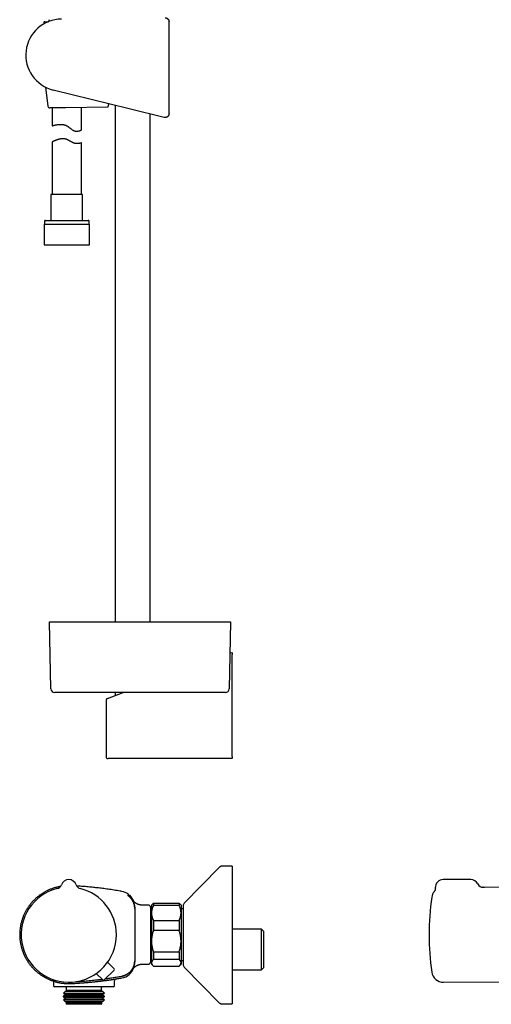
# Model space of a CAD drawing. Header units: millimetres. Extents: x 8 to 822, y 12 to 1777.
# Tile 8 of 14: x 87 to 327, y 951 to 1452. Entities that reach past the tile are written whole.
import ezdxf

# ---------------------------------------------------------------- set-up
doc = ezdxf.new("R2010")
doc.units = ezdxf.units.MM

msp = doc.modelspace()

# ---------------------------------------------------------------- linework, layer by layer
at = {"color": 7, "linetype": 'Continuous', "lineweight": 30}
for p, q in [((102.1, 1451.71), (102.1, 1450.81)), ((99.58, 1450.19), (99.6, 1449.62)), ((100.08, 1450.71), (101.86, 1450.71)), ((163.09, 1403.96), (163.09, 1450.68)), ((100.37, 1417.44), (101.65, 1407.72)), ((142.84, 1406.42), (104.33, 1415.96)), ((110.64, 1406.98), (102.65, 1406.85)), ((103.7, 1406.86), (103.7, 1397.76)), ((131.8, 1407.32), (110.64, 1406.98)), ((118.7, 1395.73), (118.7, 1407.11)), ((132.24, 1409.05), (132.33, 1408.33)), ((135.8, 1408.17), (135.8, 1145.68)), ((160.61, 1402.02), (142.84, 1406.42)), ((153.6, 1145.68), (153.6, 1403.76)), ((163.09, 1403.96), (163.09, 1403.96)), ((103.7, 1389.51), (103.7, 1362.84)), ((118.7, 1362.84), (118.7, 1389.15)), ((103.15, 1362.84), (103.15, 1349.71)), ((119.25, 1362.84), (103.15, 1362.84)), ((119.25, 1349.71), (119.25, 1362.84)), ((99.73, 1347.71), (99.73, 1337.21)), ((99.73, 1347.71), (122.68, 1347.71)), ((99.9, 1349.21), (99.9, 1347.71)), ((100.4, 1349.71), (122, 1349.71)), ((122.5, 1347.71), (122.5, 1349.21)), ((122.68, 1337.21), (122.68, 1347.71)), ((99.73, 1337.21), (122.68, 1337.21)), ((103.09, 1111.65), (102.49, 1145.68)), ((102.49, 1145.68), (116.49, 1145.68)), ((116.49, 1145.68), (180.29, 1145.68)), ((180.29, 1145.68), (194.29, 1145.68)), ((194.29, 1145.68), (193.7, 1111.65)), ((194.01, 1129.69), (195.22, 1130.13)), ((195.22, 1130.13), (195.22, 1129.11)), ((195.22, 1077.13), (195.22, 1129.11)), ((117.08, 1109.68), (105.09, 1109.68)), ((179.7, 1109.68), (117.08, 1109.68)), ((131.78, 1106.72), (139.82, 1109.68)), ((135.8, 1109.68), (135.8, 1108.2)), ((191.7, 1109.68), (179.7, 1109.68)), ((131.13, 1105.78), (131.13, 1077.13)), ((143.34, 1076.13), (132.13, 1076.13)), ((195.22, 1076.13), (143.34, 1076.13)), ((195.22, 1077.13), (195.22, 1076.13)), ((195.22, 1021.43), (190.06, 1021.43)), ((195.22, 1021.43), (195.22, 951.43)), ((188.63, 1020.83), (170.8, 1002.68)), ((188.64, 1020.83), (188.63, 1020.83)), ((108.42, 1011.98), (108.42, 1011.98)), ((115.96, 1011.98), (115.96, 1011.98)), ((115.96, 1011.98), (115.96, 1011.98)), ((115.96, 1011.98), (115.96, 1011.98)), ((316.3, 1014.63), (302.3, 1014.63)), ((139.09, 1008.64), (139.09, 1008.64)), ((143.3, 1006.46), (143.3, 1006.46)), ((341.3, 1010.64), (322.57, 1010.72)), ((152.69, 1001.63), (149.52, 1001.63)), ((154.91, 1002.35), (154.19, 1001.63)), ((154.19, 1001.63), (154.19, 997.67)), ((155.19, 1002.61), (155.19, 1001.44)), ((155.19, 1002.61), (168.19, 1002.61)), ((168.19, 1001.44), (155.19, 1001.44)), ((168.19, 1002.61), (168.19, 1001.44)), ((169.19, 1001.63), (168.47, 1002.35)), ((169.19, 1001.63), (169.19, 997.67)), ((170.22, 1001.28), (170.22, 971.58)), ((145.69, 999.88), (145.69, 999.86)), ((145.69, 999.86), (145.69, 973.41)), ((153.69, 1000.63), (153.69, 972.63)), ((154.19, 1000.6), (153.69, 1000.6)), ((154.19, 997.67), (154.19, 983.35)), ((170.22, 999.73), (169.19, 999.73)), ((169.19, 997.67), (169.19, 983.35)), ((155.19, 993.9), (155.19, 988.79)), ((155.19, 993.9), (168.19, 993.9)), ((168.19, 993.9), (168.19, 988.79)), ((168.19, 988.79), (155.19, 988.79)), ((210.11, 989.43), (195.22, 989.43)), ((211.11, 988.43), (210.11, 989.43)), ((210.11, 968.83), (210.11, 989.43)), ((211.11, 988.43), (211.11, 969.83)), ((154.19, 983.35), (154.19, 972.32)), ((169.19, 983.35), (169.19, 972.32)), ((155.19, 977.92), (168.19, 977.92)), ((155.19, 977.92), (155.19, 973.98)), ((168.19, 977.92), (168.19, 973.98)), ((135.21, 969.34), (131.93, 972.68)), ((145.69, 973.41), (145.69, 973.39)), ((149.52, 971.63), (149.53, 971.63)), ((149.53, 971.63), (152.69, 971.63)), ((153.69, 972.67), (154.19, 972.67)), ((154.19, 972.32), (154.19, 971.63)), ((154.19, 971.63), (154.91, 970.92)), ((168.19, 973.98), (155.19, 973.98)), ((168.47, 970.92), (169.19, 971.63)), ((169.19, 973.53), (170.22, 973.53)), ((169.19, 972.32), (169.19, 971.63)), ((129.48, 963.61), (126.14, 966.89)), ((135.21, 968.64), (130.19, 963.62)), ((155.19, 970.66), (168.19, 970.66)), ((170.8, 970.18), (188.63, 952.03)), ((195.22, 968.83), (210.11, 968.83)), ((210.11, 968.83), (211.11, 969.83)), ((104.39, 963.21), (104.39, 960.63)), ((135.39, 960.63), (135.39, 963.16)), ((139.09, 964.63), (139.09, 964.63)), ((302.47, 962.46), (341.3, 962.63)), ((134.89, 960.13), (104.89, 960.13)), ((110.77, 956.13), (109.41, 955.35)), ((110.34, 957.68), (109.51, 956.85)), ((109.51, 956.85), (110.77, 956.13)), ((109.51, 956.85), (109.97, 956.85)), ((109.97, 956.85), (130.27, 956.85)), ((110.77, 957.93), (110.34, 957.68)), ((129.44, 957.68), (110.34, 957.68)), ((110.89, 958.23), (110.65, 957.99)), ((110.65, 957.99), (110.77, 957.93)), ((110.65, 957.99), (111.06, 957.99)), ((129.01, 957.93), (110.77, 957.93)), ((129.01, 956.13), (110.77, 956.13)), ((110.89, 959.73), (110.89, 958.23)), ((128.89, 958.23), (110.89, 958.23)), ((111.06, 957.99), (129.13, 957.99)), ((128.89, 958.23), (128.89, 959.73)), ((129.13, 957.99), (128.89, 958.23)), ((129.01, 957.93), (129.13, 957.99)), ((129.44, 957.68), (129.01, 957.93)), ((129.01, 956.13), (130.27, 956.85)), ((130.37, 955.35), (129.01, 956.13)), ((130.27, 956.85), (129.44, 957.68)), ((109.41, 955.35), (109.41, 955.11)), ((130.37, 955.35), (109.41, 955.35)), ((109.41, 955.11), (110.77, 954.33)), ((109.41, 955.11), (109.87, 955.11)), ((110.77, 954.33), (109.45, 953.57)), ((109.45, 953.57), (110.13, 952.9)), ((130.33, 953.57), (109.45, 953.57)), ((109.87, 955.11), (130.37, 955.11)), ((110.13, 952.9), (110.77, 952.53)), ((110.13, 952.9), (110.55, 952.9)), ((110.55, 952.9), (129.66, 952.9)), ((110.77, 952.53), (110.6, 952.43)), ((110.6, 952.43), (110.79, 952.23)), ((129.19, 952.43), (110.6, 952.43)), ((129.01, 954.33), (110.77, 954.33)), ((129.01, 952.53), (110.77, 952.53)), ((110.79, 952.23), (110.79, 951.53)), ((128.99, 952.23), (110.79, 952.23)), ((110.79, 951.53), (111.09, 951.23)), ((128.99, 951.53), (110.79, 951.53)), ((128.69, 951.23), (111.09, 951.23)), ((128.69, 951.23), (128.99, 951.53)), ((128.99, 952.23), (129.19, 952.43)), ((128.99, 951.53), (128.99, 952.23)), ((129.01, 954.33), (130.37, 955.11)), ((130.33, 953.57), (129.01, 954.33)), ((129.01, 952.53), (129.66, 952.9)), ((129.19, 952.43), (129.01, 952.53)), ((129.66, 952.9), (130.33, 953.57)), ((130.37, 955.11), (130.37, 955.35)), ((188.63, 952.03), (188.64, 952.03)), ((190.06, 951.43), (195.22, 951.43))]:
    msp.add_line(p, q, dxfattribs=at)
at = {"color": 7, "linetype": 'Continuous', "lineweight": 30, "flags": 128}
for points in [[(103.7, 1397.76), (103.71, 1397.77), (103.73, 1397.77), (103.76, 1397.78), (103.81, 1397.79), (103.9, 1397.82), (103.99, 1397.85), (104.1, 1397.88), (104.23, 1397.91), (104.38, 1397.95), (104.59, 1398.01), (104.81, 1398.07), (105.02, 1398.12), (105.24, 1398.17), (105.49, 1398.22), (105.74, 1398.28), (106.07, 1398.34), (106.43, 1398.4), (106.77, 1398.44), (107.13, 1398.48), (107.48, 1398.51), (107.84, 1398.52), (108.21, 1398.52), (108.61, 1398.5), (108.82, 1398.49), (109.02, 1398.46), (109.23, 1398.43), (109.44, 1398.4), (109.65, 1398.35), (109.87, 1398.3), (110.07, 1398.24), (110.28, 1398.17), (110.48, 1398.1), (110.68, 1398.02), (110.88, 1397.93), (111.08, 1397.83), (111.28, 1397.72), (111.47, 1397.61), (111.67, 1397.48), (111.87, 1397.34), (112.08, 1397.19), (112.29, 1397.03), (112.71, 1396.71), (113.12, 1396.39), (113.33, 1396.23), (113.53, 1396.08), (113.72, 1395.94), (113.92, 1395.81), (114.22, 1395.61), (114.38, 1395.52), (114.54, 1395.44), (114.69, 1395.36), (114.85, 1395.29), (115.02, 1395.23), (115.18, 1395.18), (115.34, 1395.14), (115.49, 1395.1), (115.65, 1395.07), (115.8, 1395.05), (115.96, 1395.04), (116.11, 1395.03), (116.4, 1395.04), (116.57, 1395.05), (116.73, 1395.07), (116.89, 1395.09), (117.04, 1395.12), (117.28, 1395.17), (117.51, 1395.23), (117.73, 1395.3), (117.92, 1395.37), (118.07, 1395.43), (118.21, 1395.49), (118.33, 1395.54), (118.43, 1395.59), (118.54, 1395.64), (118.61, 1395.68), (118.66, 1395.71), (118.69, 1395.72), (118.7, 1395.73), (118.7, 1395.73)], [(322.57, 1010.72), (322.5, 1010.72), (322.5, 1010.72), (322.5, 1010.72), (322.5, 1010.72), (322.5, 1010.72), (322.5, 1010.72), (323.34, 1010.81)], [(104.51, 963.72), (104.46, 963.65), (104.39, 963.57), (104.34, 963.5), (104.29, 963.44), (104.25, 963.39), (104.21, 963.34), (104.18, 963.31), (104.16, 963.28), (104.14, 963.25), (104.12, 963.24), (104.11, 963.22), (104.11, 963.22), (104.11, 963.22), (104.09, 963.2), (104.06, 963.18), (104.04, 963.16), (104.01, 963.15), (103.98, 963.15), (103.95, 963.15), (103.92, 963.15), (103.89, 963.16)]]:
    msp.add_lwpolyline(points, dxfattribs=at)
at = {"color": 7, "linetype": 'Continuous', "lineweight": 30}
for centre, radius, start, end in [((108.73, 1433.74), 18.32, 90.6813, 256.095), ((100.08, 1450.21), 0.5, 90, 182.4813), ((102.64, 1407.84), 1, 187.4883, 270.9323), ((100.4, 1349.21), 0.5, 90, 180), ((122, 1349.21), 0.5, 0, 90), ((105.09, 1111.68), 2, 181, 270), ((191.7, 1111.68), 2, 270, 359), ((132.13, 1105.78), 1, 110.258, 179.984), ((132.13, 1077.13), 1, 180, 270), ((105.6, 1012.99), 3, 284.0321, 340.2936), ((112.19, 1010.63), 4, 19.6961, 160.3039), ((118.78, 1012.99), 3, 199.7066, 255.9667), ((302.3, 1010.63), 4, 90, 182.7453), ((316.3, 1010.63), 4, 26.1459, 90), ((322.58, 1013.72), 3, 206.1295, 269.7476), ((112.19, 986.63), 24.17, 104.0365, 0), ((112.19, 986.63), 24.17, 0, 75.9635), ((137.69, 1000.76), 8, 52.7855, 79.9188), ((142.41, 1006.97), 0.2, 315, 52.8329), ((142.95, 1006.1), 0.5, 45.4273, 135.0281), ((137.69, 1000.76), 8, 19.6454, 45.4316), ((302.44, 1004.81), 6, 142.3857, 171.5732), ((152.69, 1000.63), 1, 0, 90), ((172.22, 1001.28), 2, 135.4958, 180), ((425.1, 986.63), 130, 171.5732, 188.4268), ((152.69, 972.63), 1, 270, 0), ((172.22, 971.58), 2, 180, 224.5042), ((134.85, 968.99), 0.5, 315, 44.5), ((137.69, 972.51), 8, 280.0811, 340.3095), ((302.44, 968.46), 6, 188.4268, 270.25), ((103.39, 963.21), 1, 0.0048, 17.025), ((129.83, 963.97), 0.5, 225.5, 315), ((136.39, 963.16), 1, 99.0097, 180.0285), ((104.89, 960.63), 0.5, 180, 270), ((110.39, 959.73), 0.5, 0, 53.1301), ((129.39, 959.73), 0.5, 126.8699, 180), ((134.89, 960.63), 0.5, 270, 0)]:
    msp.add_arc(centre, radius, start, end, dxfattribs=at)
for points, knots in [([(161.07, 1452.68), (161.1, 1452.68), (161.19, 1452.68), (161.34, 1452.66), (161.52, 1452.63), (161.69, 1452.59), (161.85, 1452.53), (162.01, 1452.46), (162.15, 1452.38), (162.29, 1452.28), (162.42, 1452.17), (162.55, 1452.06), (162.66, 1451.93), (162.76, 1451.79), (162.84, 1451.65), (162.92, 1451.5), (162.98, 1451.34), (163.03, 1451.18), (163.07, 1451.02), (163.09, 1450.85), (163.09, 1450.73), (163.09, 1450.68)], [0, 0, 0, 0, 0.0259314, 0.0863644, 0.1473589, 0.199705, 0.2524145, 0.3062703, 0.3605222, 0.4128676, 0.4655763, 0.5194313, 0.5736824, 0.6262171, 0.6791192, 0.7325904, 0.7868412, 0.8391861, 0.8918945, 0.9457492, 1, 1, 1, 1]), ([(131.8, 1407.32), (131.82, 1407.32), (131.86, 1407.32), (131.93, 1407.34), (131.99, 1407.37), (132.05, 1407.41), (132.11, 1407.46), (132.16, 1407.52), (132.2, 1407.59), (132.25, 1407.67), (132.29, 1407.78), (132.33, 1407.91), (132.35, 1408.06), (132.35, 1408.2), (132.34, 1408.29), (132.33, 1408.33)], [0, 0, 0, 0, 0.073671, 0.147966, 0.22432, 0.301428, 0.366599, 0.432318, 0.499964, 0.568373, 0.657669, 0.74938, 0.838771, 0.931367, 1, 1, 1, 1]), ([(163.09, 1403.96), (163.09, 1403.91), (163.09, 1403.8), (163.07, 1403.63), (163.03, 1403.47), (162.98, 1403.3), (162.92, 1403.15), (162.85, 1403), (162.76, 1402.85), (162.66, 1402.72), (162.55, 1402.59), (162.43, 1402.47), (162.3, 1402.36), (162.16, 1402.27), (162.01, 1402.18), (161.86, 1402.11), (161.7, 1402.06), (161.54, 1402.01), (161.37, 1401.98), (161.2, 1401.97), (161.03, 1401.96), (160.86, 1401.98), (160.72, 1402), (160.64, 1402.02), (160.61, 1402.02)], [0, 0, 0, 0, 0.045683, 0.091683, 0.138684, 0.18603, 0.231713, 0.278048, 0.324714, 0.37206, 0.417743, 0.463743, 0.510744, 0.55809, 0.603774, 0.649775, 0.696776, 0.744123, 0.789808, 0.835809, 0.882811, 0.930159, 0.977702, 1, 1, 1, 1]), ([(118.7, 1389.15), (118.7, 1389.15), (118.7, 1389.15), (118.66, 1389.13), (118.61, 1389.11), (118.53, 1389.08), (118.42, 1389.05), (118.3, 1389.01), (118.16, 1388.97), (118, 1388.92), (117.81, 1388.88), (117.6, 1388.83), (117.37, 1388.79), (117.17, 1388.76), (116.98, 1388.74), (116.83, 1388.72), (116.67, 1388.71), (116.5, 1388.71), (116.32, 1388.71), (116.14, 1388.71), (115.95, 1388.73), (115.77, 1388.75), (115.6, 1388.78), (115.43, 1388.81), (115.27, 1388.85), (115.1, 1388.89), (114.92, 1388.95), (114.75, 1389.01), (114.57, 1389.08), (114.35, 1389.17), (114.06, 1389.31), (113.72, 1389.5), (113.36, 1389.7), (113, 1389.91), (112.64, 1390.12), (112.28, 1390.33), (111.91, 1390.53), (111.59, 1390.68), (111.33, 1390.8), (111.12, 1390.87), (110.91, 1390.94), (110.7, 1391), (110.49, 1391.06), (110.28, 1391.1), (110.07, 1391.14), (109.86, 1391.16), (109.64, 1391.18), (109.43, 1391.2), (109.21, 1391.2), (108.99, 1391.2), (108.76, 1391.19), (108.52, 1391.17), (108.29, 1391.14), (108.06, 1391.11), (107.84, 1391.07), (107.61, 1391.02), (107.39, 1390.98), (107.14, 1390.91), (106.84, 1390.83), (106.5, 1390.72), (106.17, 1390.61), (105.85, 1390.49), (105.56, 1390.38), (105.31, 1390.27), (105.1, 1390.18), (104.92, 1390.1), (104.75, 1390.03), (104.6, 1389.95), (104.45, 1389.88), (104.31, 1389.81), (104.19, 1389.75), (104.07, 1389.7), (103.96, 1389.64), (103.86, 1389.59), (103.78, 1389.55), (103.73, 1389.52), (103.71, 1389.51), (103.71, 1389.51), (103.71, 1389.51)], [0, 0, 0, 0, 0.01574, 0.033175, 0.050673, 0.068354, 0.086098, 0.102341, 0.118073, 0.135485, 0.152951, 0.170579, 0.188265, 0.204447, 0.214348, 0.224248, 0.2342, 0.244152, 0.254195, 0.264238, 0.274357, 0.284475, 0.292882, 0.301288, 0.309757, 0.318225, 0.326796, 0.335367, 0.344007, 0.352646, 0.368529, 0.386127, 0.403785, 0.42158, 0.439409, 0.455692, 0.473408, 0.491187, 0.500154, 0.509119, 0.518163, 0.527207, 0.536101, 0.544994, 0.553971, 0.562948, 0.572045, 0.581143, 0.590315, 0.599488, 0.609818, 0.620148, 0.630559, 0.640971, 0.65149, 0.662009, 0.67259, 0.683171, 0.699916, 0.718461, 0.737068, 0.755857, 0.774706, 0.791954, 0.805405, 0.818924, 0.832467, 0.84616, 0.859879, 0.873754, 0.887659, 0.901643, 0.917752, 0.935613, 0.953545, 0.971698, 0.98993, 1, 1, 1, 1]), ([(190.06, 1021.43), (189.99, 1021.43), (189.86, 1021.43), (189.66, 1021.4), (189.47, 1021.35), (189.28, 1021.28), (189.11, 1021.2), (188.94, 1021.1), (188.78, 1020.97), (188.69, 1020.88), (188.64, 1020.83)], [0, 0, 0, 0, 0.1295016, 0.2551845, 0.3782557, 0.5000002, 0.6217446, 0.7448158, 0.8704985, 1, 1, 1, 1]), ([(190.06, 1021.43), (189.99, 1021.43), (189.86, 1021.43), (189.66, 1021.4), (189.47, 1021.35), (189.28, 1021.28), (189.11, 1021.2), (188.94, 1021.1), (188.78, 1020.97), (188.69, 1020.88), (188.64, 1020.83)], [0, 0, 0, 0, 0.129502, 0.255185, 0.378256, 0.5, 0.621745, 0.744816, 0.870499, 1, 1, 1, 1]), ([(107.98, 1011.17), (107.92, 1011.16), (107.62, 1011.11), (107.11, 1011.01), (106.43, 1010.86), (105.77, 1010.69), (105.13, 1010.51), (104.51, 1010.32), (103.85, 1010.1), (103.16, 1009.84), (102.44, 1009.55), (101.75, 1009.24), (101.09, 1008.92), (100.45, 1008.6), (99.86, 1008.27), (99.3, 1007.94), (98.78, 1007.61), (98.28, 1007.29), (97.81, 1006.96), (97.33, 1006.61), (96.85, 1006.25), (96.37, 1005.86), (95.92, 1005.49), (95.5, 1005.12), (95.11, 1004.76), (94.75, 1004.41), (94.43, 1004.08), (94.12, 1003.76), (93.82, 1003.44), (93.52, 1003.11), (93.18, 1002.71), (92.79, 1002.24), (92.36, 1001.7), (91.95, 1001.14), (91.54, 1000.55), (91.15, 999.95), (90.77, 999.33), (90.41, 998.7), (90.06, 998.06), (89.73, 997.4), (89.42, 996.72), (89.12, 996.02), (88.84, 995.3), (88.58, 994.56), (88.34, 993.81), (88.13, 993.04), (87.93, 992.26), (87.76, 991.46), (87.61, 990.65), (87.5, 989.84), (87.4, 989.04), (87.34, 988.24), (87.3, 987.46), (87.29, 986.69), (87.3, 985.93), (87.33, 985.18), (87.38, 984.44), (87.46, 983.68), (87.57, 982.9), (87.7, 982.1), (87.86, 981.32), (88.04, 980.56), (88.24, 979.82), (88.44, 979.14), (88.65, 978.51), (88.85, 977.94), (89.07, 977.39), (89.26, 976.92), (89.44, 976.51), (89.6, 976.17), (89.77, 975.81), (89.95, 975.44), (90.15, 975.04), (90.38, 974.63), (90.62, 974.19), (90.89, 973.74), (91.18, 973.27), (91.49, 972.8), (91.81, 972.32), (92.16, 971.85), (92.51, 971.37), (92.89, 970.9), (93.3, 970.41), (93.71, 969.94), (94.14, 969.48), (94.57, 969.03), (95.03, 968.59), (95.51, 968.14), (96.01, 967.7), (96.54, 967.27), (97.07, 966.85), (97.61, 966.44), (98.16, 966.06), (98.73, 965.68), (99.32, 965.32), (99.93, 964.96), (100.55, 964.62), (101.19, 964.29), (101.85, 963.98), (102.52, 963.68), (103.2, 963.41), (103.66, 963.24), (103.89, 963.16)], [0, 0, 0, 0, 0.002814, 0.013564, 0.02412, 0.034482, 0.044648, 0.05462, 0.064396, 0.076556, 0.088398, 0.099921, 0.111125, 0.122009, 0.132572, 0.142238, 0.151618, 0.160711, 0.169518, 0.178037, 0.187783, 0.197123, 0.206057, 0.214584, 0.222705, 0.230418, 0.237316, 0.243991, 0.250729, 0.257536, 0.264415, 0.27478, 0.285302, 0.295979, 0.306812, 0.317801, 0.328945, 0.33995, 0.351102, 0.362402, 0.37385, 0.385446, 0.397189, 0.40908, 0.421118, 0.433303, 0.445636, 0.458116, 0.470729, 0.483247, 0.495583, 0.507737, 0.519709, 0.531499, 0.543107, 0.554532, 0.565775, 0.576835, 0.589507, 0.601931, 0.614105, 0.62603, 0.637706, 0.649133, 0.658538, 0.667767, 0.676821, 0.685698, 0.691225, 0.696986, 0.703038, 0.70938, 0.716011, 0.723361, 0.731037, 0.739038, 0.747365, 0.756017, 0.764994, 0.773756, 0.782806, 0.792144, 0.801769, 0.811682, 0.820943, 0.830441, 0.840176, 0.850147, 0.860354, 0.870796, 0.881474, 0.891469, 0.901661, 0.91205, 0.922636, 0.933418, 0.944395, 0.955276, 0.966341, 0.977591, 0.989025, 1, 1, 1, 1]), ([(139.09, 1008.64), (138.83, 1008.68), (138.04, 1008.82), (136.74, 1009.04), (135.2, 1009.29), (133.68, 1009.53), (132.18, 1009.74), (130.74, 1009.94), (129.34, 1010.12), (128, 1010.29), (126.67, 1010.45), (125.37, 1010.59), (124.04, 1010.73), (122.68, 1010.86), (121.3, 1010.98), (119.95, 1011.09), (118.62, 1011.19), (117.4, 1011.28), (116.62, 1011.33), (116.28, 1011.35)], [0, 0, 0, 0, 0.035043, 0.104188, 0.172187, 0.239054, 0.3048, 0.369434, 0.429366, 0.488324, 0.546315, 0.603344, 0.659415, 0.720869, 0.781138, 0.840228, 0.898139, 0.954874, 1, 1, 1, 1]), ([(142.59, 1006.21), (142.57, 1006.22), (142.52, 1006.26), (142.45, 1006.32), (142.36, 1006.38), (142.28, 1006.44), (142.2, 1006.5), (142.13, 1006.54), (142.07, 1006.58), (142.04, 1006.61), (142.03, 1006.61), (142.02, 1006.62)], [0, 0, 0, 0, 0.086936, 0.173872, 0.301349, 0.428816, 0.552971, 0.677104, 0.798917, 0.920706, 1, 1, 1, 1]), ([(142.55, 1006.83), (142.55, 1006.83), (142.55, 1006.83), (142.54, 1006.83), (142.53, 1006.81), (142.51, 1006.79), (142.48, 1006.76), (142.44, 1006.72), (142.38, 1006.66), (142.31, 1006.59), (142.24, 1006.52), (142.21, 1006.49)], [0, 0, 0, 0, 0.026563, 0.119771, 0.212979, 0.319495, 0.42601, 0.532527, 0.639043, 0.852079, 1, 1, 1, 1]), ([(142.45, 1006.31), (142.47, 1006.32), (142.5, 1006.36), (142.54, 1006.39), (142.57, 1006.42), (142.59, 1006.44), (142.6, 1006.45), (142.6, 1006.46), (142.6, 1006.46)], [0, 0, 0, 0, 0.133309, 0.388946, 0.547675, 0.706404, 0.865134, 1, 1, 1, 1]), ([(145.69, 999.88), (145.69, 1000.03), (145.68, 1000.33), (145.64, 1000.78), (145.58, 1001.23), (145.49, 1001.67), (145.38, 1002.1), (145.24, 1002.53), (145.08, 1002.95), (144.9, 1003.36), (144.69, 1003.76), (144.46, 1004.15), (144.21, 1004.52), (143.95, 1004.87), (143.66, 1005.21), (143.34, 1005.55), (142.98, 1005.89), (142.72, 1006.1), (142.59, 1006.21)], [0, 0, 0, 0, 0.061516, 0.123226, 0.185034, 0.246842, 0.308552, 0.370068, 0.431584, 0.493294, 0.555102, 0.616911, 0.67862, 0.740136, 0.794984, 0.863301, 0.931684, 1, 1, 1, 1]), ([(142.82, 1006.03), (142.92, 1005.95), (143.12, 1005.78), (143.41, 1005.5), (143.68, 1005.2), (143.92, 1004.91), (144.14, 1004.63), (144.33, 1004.36), (144.51, 1004.08), (144.68, 1003.79), (144.84, 1003.49), (144.99, 1003.18), (145.12, 1002.87), (145.25, 1002.52), (145.37, 1002.15), (145.48, 1001.74), (145.56, 1001.33), (145.62, 1001.01), (145.63, 1000.84), (145.64, 1000.8)], [0, 0, 0, 0, 0.065139, 0.130439, 0.19623, 0.262186, 0.316602, 0.371019, 0.425813, 0.480607, 0.536593, 0.59258, 0.648978, 0.705377, 0.773901, 0.842613, 0.911897, 0.981375, 1, 1, 1, 1]), ([(298.3, 1010.44), (298.31, 1010.41), (298.31, 1010.33), (298.31, 1010.2), (298.3, 1010.07), (298.29, 1009.93), (298.27, 1009.8), (298.24, 1009.67), (298.21, 1009.54), (298.18, 1009.42), (298.14, 1009.3), (298.09, 1009.18), (298.05, 1009.07), (297.99, 1008.96), (297.94, 1008.86), (297.88, 1008.76), (297.83, 1008.67), (297.77, 1008.58), (297.72, 1008.51), (297.69, 1008.48), (297.68, 1008.46)], [0, 0, 0, 0, 0.047861, 0.112883, 0.177361, 0.241256, 0.304521, 0.3671, 0.428927, 0.489924, 0.549998, 0.609033, 0.666893, 0.723407, 0.778365, 0.8315, 0.882478, 0.930863, 0.976083, 1, 1, 1, 1]), ([(144.1, 1004.65), (144.11, 1004.63), (144.19, 1004.52), (144.33, 1004.32), (144.51, 1004.04), (144.68, 1003.75), (144.84, 1003.45), (144.99, 1003.14), (145.12, 1002.83), (145.24, 1002.51), (145.35, 1002.19), (145.44, 1001.87), (145.51, 1001.55), (145.58, 1001.22), (145.63, 1000.88), (145.66, 1000.54), (145.69, 1000.2), (145.69, 999.97), (145.69, 999.86)], [0, 0, 0, 0, 0.013136, 0.077684, 0.14268, 0.207676, 0.274087, 0.340497, 0.407397, 0.474296, 0.538843, 0.603391, 0.668387, 0.733383, 0.799793, 0.866203, 0.933101, 1, 1, 1, 1]), ([(149.52, 1001.63), (149.47, 1001.63), (149.35, 1001.63), (149.15, 1001.64), (148.95, 1001.66), (148.75, 1001.68), (148.55, 1001.71), (148.35, 1001.75), (148.15, 1001.79), (147.96, 1001.84), (147.77, 1001.89), (147.58, 1001.96), (147.4, 1002.02), (147.21, 1002.09), (147.04, 1002.17), (146.86, 1002.25), (146.69, 1002.34), (146.53, 1002.43), (146.37, 1002.53), (146.22, 1002.62), (146.07, 1002.72), (145.94, 1002.82), (145.81, 1002.92), (145.69, 1003.02), (145.58, 1003.11), (145.48, 1003.2), (145.39, 1003.29), (145.31, 1003.37), (145.24, 1003.44), (145.17, 1003.5), (145.11, 1003.57), (145.06, 1003.62), (145.01, 1003.68), (144.97, 1003.73), (144.93, 1003.77), (144.9, 1003.82), (144.86, 1003.86), (144.84, 1003.89), (144.81, 1003.93), (144.78, 1003.96), (144.76, 1003.99), (144.74, 1004.02), (144.72, 1004.04), (144.71, 1004.07), (144.69, 1004.08), (144.68, 1004.1), (144.68, 1004.11), (144.67, 1004.12), (144.67, 1004.12), (144.67, 1004.12), (144.67, 1004.12)], [0, 0, 0, 0, 0.02238, 0.049859, 0.077245, 0.104535, 0.131724, 0.158808, 0.185779, 0.212631, 0.239355, 0.265941, 0.292376, 0.318643, 0.344722, 0.370587, 0.396201, 0.421515, 0.446465, 0.47096, 0.494881, 0.518076, 0.540367, 0.561571, 0.581537, 0.600183, 0.617511, 0.633602, 0.648593, 0.662653, 0.675964, 0.688708, 0.701067, 0.71322, 0.725341, 0.737577, 0.750068, 0.762986, 0.776505, 0.7908, 0.806054, 0.822451, 0.840183, 0.859441, 0.880415, 0.903281, 0.928196, 0.955278, 0.984593, 1, 1, 1, 1]), ([(155.19, 1001.44), (155.12, 1001.29), (154.97, 1000.99), (154.77, 1000.54), (154.6, 1000.08), (154.46, 999.61), (154.34, 999.13), (154.26, 998.7), (154.22, 998.32), (154.2, 998), (154.19, 997.78), (154.19, 997.67)], [0, 0, 0, 0, 0.122971, 0.245939, 0.369577, 0.49321, 0.619366, 0.745519, 0.83034, 0.915181, 1, 1, 1, 1]), ([(154.91, 1002.35), (154.93, 1002.37), (155.02, 1002.46), (155.12, 1002.55), (155.19, 1002.61)], [0, 0, 0, 0, 0.241574, 1, 1, 1, 1]), ([(168.19, 1002.61), (168.27, 1002.55), (168.37, 1002.46), (168.45, 1002.37), (168.47, 1002.35)], [0, 0, 0, 0, 0.758838, 1, 1, 1, 1]), ([(169.19, 997.67), (169.19, 997.71), (169.19, 997.91), (169.17, 998.26), (169.12, 998.71), (169.03, 999.17), (168.92, 999.63), (168.78, 1000.08), (168.61, 1000.54), (168.41, 1000.99), (168.27, 1001.29), (168.19, 1001.44)], [0, 0, 0, 0, 0.034085, 0.152699, 0.271315, 0.390844, 0.510376, 0.632431, 0.75449, 0.877243, 1, 1, 1, 1]), ([(154.19, 997.67), (154.19, 997.63), (154.19, 997.43), (154.21, 997.08), (154.26, 996.62), (154.35, 996.17), (154.46, 995.71), (154.6, 995.26), (154.77, 994.8), (154.97, 994.35), (155.12, 994.05), (155.19, 993.9)], [0, 0, 0, 0, 0.034085, 0.152699, 0.271315, 0.390844, 0.510376, 0.632431, 0.75449, 0.877243, 1, 1, 1, 1]), ([(168.19, 993.9), (168.27, 994.05), (168.41, 994.35), (168.61, 994.8), (168.78, 995.26), (168.93, 995.73), (169.04, 996.21), (169.12, 996.64), (169.16, 997.02), (169.19, 997.34), (169.19, 997.56), (169.19, 997.67)], [0, 0, 0, 0, 0.122971, 0.245939, 0.369577, 0.49321, 0.619366, 0.745519, 0.83034, 0.915181, 1, 1, 1, 1]), ([(155.19, 988.79), (155.12, 988.57), (154.97, 988.14), (154.77, 987.48), (154.6, 986.82), (154.46, 986.14), (154.34, 985.46), (154.26, 984.84), (154.22, 984.29), (154.2, 983.82), (154.19, 983.51), (154.19, 983.35)], [0, 0, 0, 0, 0.122971, 0.245939, 0.369577, 0.49321, 0.619366, 0.745519, 0.83034, 0.915181, 1, 1, 1, 1]), ([(169.19, 983.35), (169.19, 983.58), (169.18, 984.03), (169.13, 984.71), (169.05, 985.39), (168.94, 986.08), (168.8, 986.76), (168.62, 987.44), (168.42, 988.12), (168.27, 988.56), (168.19, 988.79)], [0, 0, 0, 0, 0.122618, 0.245238, 0.368878, 0.492521, 0.618996, 0.745475, 0.872735, 1, 1, 1, 1]), ([(154.19, 983.35), (154.19, 983.29), (154.19, 983.02), (154.21, 982.52), (154.26, 981.86), (154.35, 981.2), (154.46, 980.54), (154.6, 979.88), (154.77, 979.22), (154.97, 978.57), (155.12, 978.14), (155.19, 977.92)], [0, 0, 0, 0, 0.031426, 0.150353, 0.269282, 0.389133, 0.508986, 0.631385, 0.753788, 0.876892, 1, 1, 1, 1]), ([(168.19, 977.92), (168.26, 978.13), (168.41, 978.55), (168.6, 979.18), (168.77, 979.83), (168.91, 980.48), (169.03, 981.14), (169.11, 981.82), (169.17, 982.5), (169.19, 983.01), (169.19, 983.29), (169.19, 983.35)], [0, 0, 0, 0, 0.119246, 0.2384889, 0.3583379, 0.4781835, 0.6002988, 0.7224112, 0.8454934, 0.9685743, 1, 1, 1, 1]), ([(139.09, 965.51), (139.24, 965.54), (139.53, 965.6), (139.96, 965.71), (140.38, 965.85), (140.8, 966.01), (141.22, 966.2), (141.62, 966.41), (142, 966.64), (142.37, 966.89), (142.73, 967.17), (143.07, 967.46), (143.4, 967.78), (143.71, 968.11), (143.99, 968.45), (144.26, 968.81), (144.5, 969.18), (144.73, 969.57), (144.93, 969.98), (145.11, 970.4), (145.27, 970.82), (145.4, 971.24), (145.51, 971.68), (145.59, 972.12), (145.65, 972.57), (145.69, 973), (145.69, 973.27), (145.69, 973.39)], [0, 0, 0, 0, 0.03973, 0.07949, 0.11922, 0.160104, 0.201021, 0.241905, 0.281635, 0.321396, 0.361126, 0.402009, 0.442926, 0.48381, 0.523541, 0.563303, 0.603033, 0.643918, 0.684837, 0.725721, 0.765453, 0.805214, 0.844945, 0.885831, 0.926749, 0.967635, 1, 1, 1, 1]), ([(145.65, 972.56), (145.64, 972.5), (145.63, 972.33), (145.58, 972.05), (145.52, 971.71), (145.44, 971.38), (145.35, 971.05), (145.24, 970.73), (145.13, 970.41), (145, 970.11), (144.85, 969.81), (144.7, 969.51), (144.53, 969.22), (144.34, 968.93), (144.15, 968.65), (143.94, 968.38), (143.73, 968.12), (143.5, 967.87), (143.27, 967.64), (143.02, 967.41), (142.77, 967.19), (142.5, 966.98), (142.22, 966.78), (141.94, 966.59), (141.65, 966.42), (141.36, 966.26), (141.06, 966.11), (140.75, 965.98), (140.43, 965.86), (140.11, 965.75), (139.78, 965.65), (139.44, 965.56), (139.21, 965.52), (139.09, 965.5)], [0, 0, 0, 0, 0.0178828, 0.0501643, 0.0830895, 0.1160746, 0.1492416, 0.1824698, 0.2144732, 0.2465315, 0.2787567, 0.3110381, 0.3439632, 0.3769482, 0.4101151, 0.4433432, 0.4753473, 0.5074063, 0.5396322, 0.5719143, 0.6048401, 0.6378258, 0.6709934, 0.7042223, 0.7362263, 0.7682853, 0.8005113, 0.8327933, 0.8657192, 0.8987049, 0.9318727, 0.9651016, 1, 1, 1, 1]), ([(145.69, 973.41), (145.69, 973.29), (145.69, 973.02), (145.65, 972.61), (145.6, 972.17), (145.52, 971.73), (145.41, 971.29), (145.27, 970.85), (145.12, 970.43), (144.94, 970.01), (144.74, 969.62), (144.52, 969.23), (144.34, 968.95), (144.23, 968.8), (144.21, 968.77)], [0, 0, 0, 0, 0.073127, 0.162681, 0.252305, 0.341859, 0.434014, 0.526245, 0.6184, 0.707947, 0.797562, 0.887108, 0.979255, 1, 1, 1, 1]), ([(144.67, 969.15), (144.67, 969.15), (144.67, 969.15), (144.67, 969.15), (144.68, 969.16), (144.68, 969.17), (144.7, 969.19), (144.71, 969.21), (144.73, 969.23), (144.74, 969.25), (144.77, 969.28), (144.79, 969.31), (144.82, 969.35), (144.84, 969.38), (144.88, 969.42), (144.91, 969.46), (144.95, 969.51), (144.99, 969.56), (145.03, 969.61), (145.08, 969.66), (145.14, 969.72), (145.2, 969.79), (145.26, 969.86), (145.34, 969.93), (145.42, 970.01), (145.52, 970.1), (145.62, 970.19), (145.74, 970.29), (145.87, 970.39), (146, 970.49), (146.15, 970.6), (146.31, 970.7), (146.47, 970.8), (146.64, 970.9), (146.81, 970.99), (146.99, 971.07), (147.17, 971.15), (147.36, 971.23), (147.55, 971.3), (147.74, 971.36), (147.93, 971.42), (148.12, 971.47), (148.32, 971.51), (148.52, 971.55), (148.72, 971.58), (148.92, 971.6), (149.12, 971.62), (149.32, 971.63), (149.46, 971.63), (149.53, 971.63)], [0, 0, 0, 0, 0.016397, 0.048603, 0.075487, 0.100611, 0.123658, 0.144775, 0.164137, 0.181937, 0.198375, 0.21365, 0.227958, 0.24149, 0.254433, 0.266967, 0.279271, 0.29152, 0.303828, 0.31638, 0.329359, 0.342958, 0.357369, 0.372787, 0.3894, 0.40737, 0.426806, 0.447731, 0.47006, 0.493609, 0.518136, 0.543402, 0.569202, 0.59538, 0.621825, 0.648459, 0.67523, 0.7021, 0.729043, 0.756042, 0.783085, 0.810161, 0.837265, 0.86439, 0.891534, 0.918693, 0.945865, 0.973049, 1, 1, 1, 1]), ([(155.19, 973.98), (155.12, 973.91), (154.97, 973.78), (154.77, 973.58), (154.6, 973.38), (154.46, 973.17), (154.34, 972.96), (154.26, 972.77), (154.22, 972.61), (154.2, 972.46), (154.19, 972.37), (154.19, 972.32)], [0, 0, 0, 0, 0.122971, 0.245939, 0.369577, 0.49321, 0.619366, 0.745519, 0.83034, 0.915181, 1, 1, 1, 1]), ([(154.19, 972.32), (154.19, 972.3), (154.19, 972.21), (154.21, 972.06), (154.26, 971.86), (154.35, 971.66), (154.46, 971.45), (154.6, 971.25), (154.77, 971.05), (154.97, 970.85), (155.12, 970.72), (155.19, 970.66)], [0, 0, 0, 0, 0.034085, 0.152699, 0.271315, 0.390844, 0.510376, 0.632431, 0.75449, 0.877243, 1, 1, 1, 1]), ([(169.19, 972.32), (169.19, 972.34), (169.19, 972.42), (169.17, 972.58), (169.12, 972.78), (169.03, 972.98), (168.92, 973.18), (168.78, 973.38), (168.61, 973.58), (168.41, 973.78), (168.27, 973.91), (168.19, 973.98)], [0, 0, 0, 0, 0.034085, 0.152699, 0.271315, 0.390844, 0.510376, 0.632431, 0.75449, 0.877243, 1, 1, 1, 1]), ([(168.19, 970.66), (168.27, 970.72), (168.41, 970.85), (168.61, 971.05), (168.78, 971.26), (168.93, 971.46), (169.04, 971.67), (169.12, 971.86), (169.16, 972.03), (169.19, 972.17), (169.19, 972.27), (169.19, 972.32)], [0, 0, 0, 0, 0.1229713, 0.245939, 0.3695765, 0.4932102, 0.6193665, 0.7455194, 0.8303396, 0.9151808, 1, 1, 1, 1]), ([(104.41, 963.59), (104.42, 963.59), (104.46, 963.55), (104.54, 963.46), (104.67, 963.33), (104.8, 963.2), (104.94, 963.05), (105.1, 962.89), (105.24, 962.74), (105.35, 962.64), (105.39, 962.59)], [0, 0, 0, 0, 0.021116, 0.179818, 0.338844, 0.477747, 0.616847, 0.756523, 0.896381, 1, 1, 1, 1]), ([(105.39, 962.59), (105.38, 962.6), (105.36, 962.63), (105.32, 962.66), (105.29, 962.69), (105.26, 962.72), (105.24, 962.75), (105.21, 962.78), (105.19, 962.8), (105.18, 962.8), (105.18, 962.81)], [0, 0, 0, 0, 0.075414, 0.150901, 0.265627, 0.380633, 0.515317, 0.650139, 0.939614, 1, 1, 1, 1]), ([(105.39, 962.69), (105.47, 962.67), (105.63, 962.62), (105.9, 962.55), (106.2, 962.48), (106.55, 962.4), (106.91, 962.31), (107.29, 962.24), (107.7, 962.16), (108.14, 962.08), (108.59, 962.02), (109.06, 961.95), (109.54, 961.9), (110.03, 961.85), (110.53, 961.81), (111.06, 961.78), (111.61, 961.77), (112.17, 961.76), (112.75, 961.77), (113.15, 961.78), (113.35, 961.79), (113.35, 961.79)], [0, 0, 0, 0, 0.047063, 0.094125, 0.150248, 0.206412, 0.262575, 0.318696, 0.376223, 0.433797, 0.491369, 0.548893, 0.604393, 0.659941, 0.715486, 0.770981, 0.828206, 0.885493, 0.942775, 0.999995, 1, 1, 1, 1]), ([(113.35, 961.79), (113.35, 961.79), (113.56, 961.8), (113.98, 961.82), (114.62, 961.86), (115.28, 961.89), (115.94, 961.93), (116.62, 961.97), (117.31, 962.02), (118, 962.07), (118.7, 962.12), (119.38, 962.17), (120.07, 962.22), (120.75, 962.28), (121.44, 962.34), (122.12, 962.4), (122.81, 962.46), (123.5, 962.52), (124.17, 962.59), (124.83, 962.66), (125.48, 962.72), (126.12, 962.79), (126.75, 962.86), (127.37, 962.93), (127.98, 963), (128.58, 963.08), (129.16, 963.15), (129.72, 963.22), (130.26, 963.29), (130.78, 963.35), (131.29, 963.42), (131.78, 963.49), (132.25, 963.55), (132.7, 963.61), (133.12, 963.67), (133.52, 963.73), (133.88, 963.78), (134.22, 963.84), (134.54, 963.88), (134.84, 963.93), (135.11, 963.97), (135.35, 964.01), (135.56, 964.04), (135.75, 964.07), (135.9, 964.09), (136.02, 964.11), (136.12, 964.12), (136.19, 964.14), (136.22, 964.14), (136.23, 964.14), (136.23, 964.14)], [0, 0, 0, 0, 0.000002, 0.020879, 0.041793, 0.06299, 0.084187, 0.105537, 0.126887, 0.148532, 0.170217, 0.191088, 0.211995, 0.233184, 0.254372, 0.275712, 0.297052, 0.318684, 0.340355, 0.361324, 0.382328, 0.403613, 0.424899, 0.446336, 0.467772, 0.489501, 0.511269, 0.53237, 0.553507, 0.574756, 0.596041, 0.617752, 0.639504, 0.661376, 0.683288, 0.704374, 0.725496, 0.746729, 0.767999, 0.7897, 0.811441, 0.833304, 0.855208, 0.876103, 0.897034, 0.918248, 0.939462, 0.960829, 0.982196, 1, 1, 1, 1]), ([(116.05, 962.77), (116.49, 962.8), (117.07, 962.83), (118.18, 962.91), (119.39, 963), (121, 963.13), (122.6, 963.27), (124.21, 963.43), (126.02, 963.62), (127.65, 963.81), (128.74, 963.95), (129.09, 963.99)], [0, 0, 0, 0, 0.101281, 0.132071, 0.255233, 0.378399, 0.501565, 0.624763, 0.747961, 0.918527, 1, 1, 1, 1]), ([(130.78, 964.21), (131.34, 964.29), (132.64, 964.47), (134.68, 964.77), (136.89, 965.13), (138.36, 965.38), (139.09, 965.51)], [0, 0, 0, 0, 0.202041, 0.468025, 0.734017, 1, 1, 1, 1]), ([(136.23, 964.15), (136.53, 964.19), (137.49, 964.35), (138.44, 964.52), (139.09, 964.63)], [0, 0, 0, 0, 0.317993, 1, 1, 1, 1]), ([(188.64, 952.03), (188.69, 951.98), (188.78, 951.89), (188.94, 951.77), (189.11, 951.66), (189.28, 951.58), (189.47, 951.51), (189.66, 951.46), (189.86, 951.44), (189.99, 951.43), (190.06, 951.43)], [0, 0, 0, 0, 0.129501, 0.255184, 0.378255, 0.5, 0.621744, 0.744816, 0.870498, 1, 1, 1, 1]), ([(188.64, 952.03), (188.69, 951.98), (188.78, 951.89), (188.94, 951.77), (189.11, 951.66), (189.28, 951.58), (189.47, 951.51), (189.66, 951.46), (189.86, 951.44), (189.99, 951.43), (190.06, 951.43)], [0, 0, 0, 0, 0.129501, 0.255184, 0.378255, 0.5, 0.621744, 0.744815, 0.870498, 1, 1, 1, 1])]:
    msp.add_open_spline(points, degree=3, knots=knots, dxfattribs=at)

doc.saveas('drawing.dxf')
